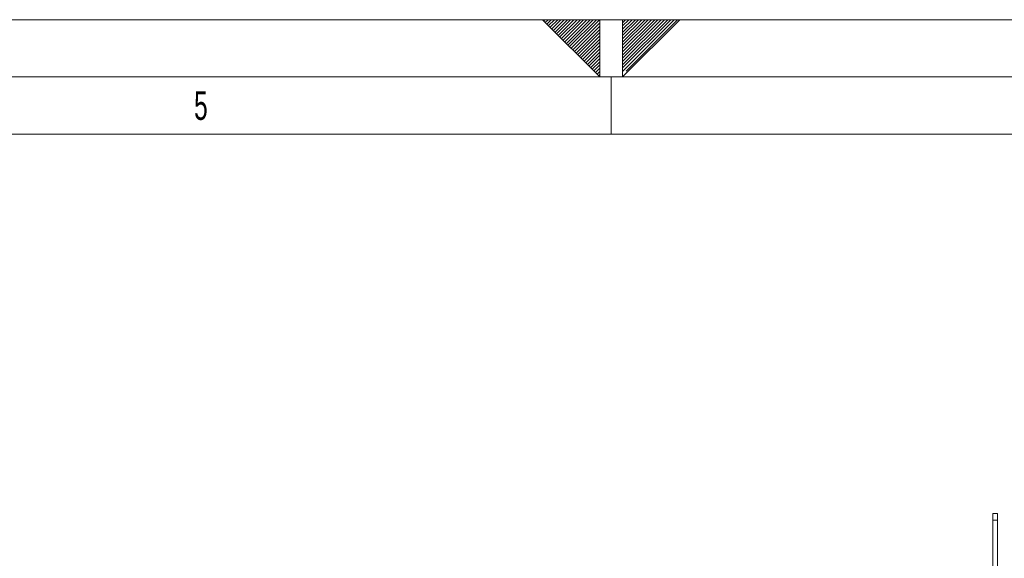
# Model space of a CAD drawing. Header units: millimetres. Extents: x 0 to 594, y 0 to 420.
# Tile 66 of 76: x 245 to 331, y 373 to 420. Entities that reach past the tile are written whole.
import ezdxf

# ---------------------------------------------------------------- set-up
doc = ezdxf.new("R2010")
doc.units = ezdxf.units.MM
doc.linetypes.add('CENTER', pattern=[10.16, 6.35, -1.27, 1.27, -1.27])
doc.styles.add('SLDTEXTSTYLE0', font='TXT', dxfattribs={"width": 0.638186})

msp = doc.modelspace()

# ---------------------------------------------------------------- linework, layer by layer
at = {"color": 133, "linetype": 'Continuous', "lineweight": 0}
for p, q in [((594, 420), (0, 420)), ((291, 420), (303, 420)), ((291, 420), (296, 415)), ((296, 415), (296, 420)), ((298, 415), (298, 420)), ((303, 420), (298, 415)), ((589, 415), (5, 415)), ((296, 415), (298, 415)), ((297, 415), (297, 410)), ((297, 410), (225.25, 410)), ((368.75, 410), (297, 410))]:
    msp.add_line(p, q, dxfattribs=at)
at = {"color": 133, "linetype": 'CENTER', "lineweight": 0}
for p, q in [((291.192, 420), (291.096, 419.904)), ((291.475, 420), (291.237, 419.763)), ((291.757, 420), (291.379, 419.621)), ((292.04, 420), (291.52, 419.48)), ((292.323, 420), (291.662, 419.339)), ((292.606, 420), (291.803, 419.197)), ((292.889, 420), (291.944, 419.056)), ((293.172, 420), (292.086, 418.914)), ((293.454, 420), (292.227, 418.773)), ((293.737, 420), (292.369, 418.631)), ((294.02, 420), (292.51, 418.49)), ((294.303, 420), (292.651, 418.349)), ((294.586, 420), (292.793, 418.207)), ((294.869, 420), (292.934, 418.066)), ((295.151, 420), (293.076, 417.924)), ((295.434, 420), (293.217, 417.783)), ((295.717, 420), (293.359, 417.641)), ((295.991, 419.991), (293.5, 417.5)), ((296, 419.717), (293.641, 417.359)), ((300.525, 420), (298, 417.475)), ((301.94, 420), (298, 416.06)), ((301.374, 420), (298, 416.626)), ((300.243, 420), (298, 417.757)), ((300.808, 420), (298, 417.192)), ((301.091, 420), (298, 416.909)), ((301.657, 420), (298, 416.343)), ((302.223, 420), (298, 415.778)), ((302.788, 420), (298, 415.212)), ((299.96, 420), (298, 418.04)), ((299.677, 420), (298, 418.323)), ((299.394, 420), (298, 418.606)), ((299.111, 420), (298, 418.889)), ((298.828, 420), (298, 419.172)), ((298.546, 420), (298, 419.454)), ((298.263, 420), (298, 419.737)), ((302.505, 420), (298, 415.495)), ((296, 419.434), (293.783, 417.217)), ((296, 419.152), (293.924, 417.076)), ((296, 418.869), (294.066, 416.934)), ((296, 418.586), (294.207, 416.793)), ((296, 418.303), (294.349, 416.652)), ((296, 418.02), (294.49, 416.51)), ((296, 417.737), (294.631, 416.369)), ((296, 417.454), (294.773, 416.227)), ((296, 417.172), (294.914, 416.086)), ((296, 416.889), (295.056, 415.944)), ((296, 416.606), (295.197, 415.803)), ((296, 416.323), (295.338, 415.662)), ((296, 416.04), (295.48, 415.52)), ((296, 415.757), (295.621, 415.379)), ((296, 415.475), (295.763, 415.237)), ((296, 415.192), (295.904, 415.096))]:
    msp.add_line(p, q, dxfattribs=at)
at = {"color": 7, "linetype": 'Continuous', "lineweight": 15}
for p, q in [((330.793, 376.809), (330.393, 376.809)), ((330.393, 376.209), (330.393, 376.809)), ((330.793, 376.809), (330.793, 376.209)), ((330.793, 376.209), (330.393, 376.209)), ((330.393, 376.209), (330.393, 371.409)), ((330.793, 371.409), (330.793, 376.209))]:
    msp.add_line(p, q, dxfattribs=at)

# ---------------------------------------------------------------- texts
at = {"color": 254, "linetype": 'Continuous', "lineweight": 0, "insert": (261.107, 413.735), "char_height": 2.5, "attachment_point": 2, "style": 'SLDTEXTSTYLE0'}
msp.add_mtext('5', dxfattribs=at)

doc.saveas('drawing.dxf')
